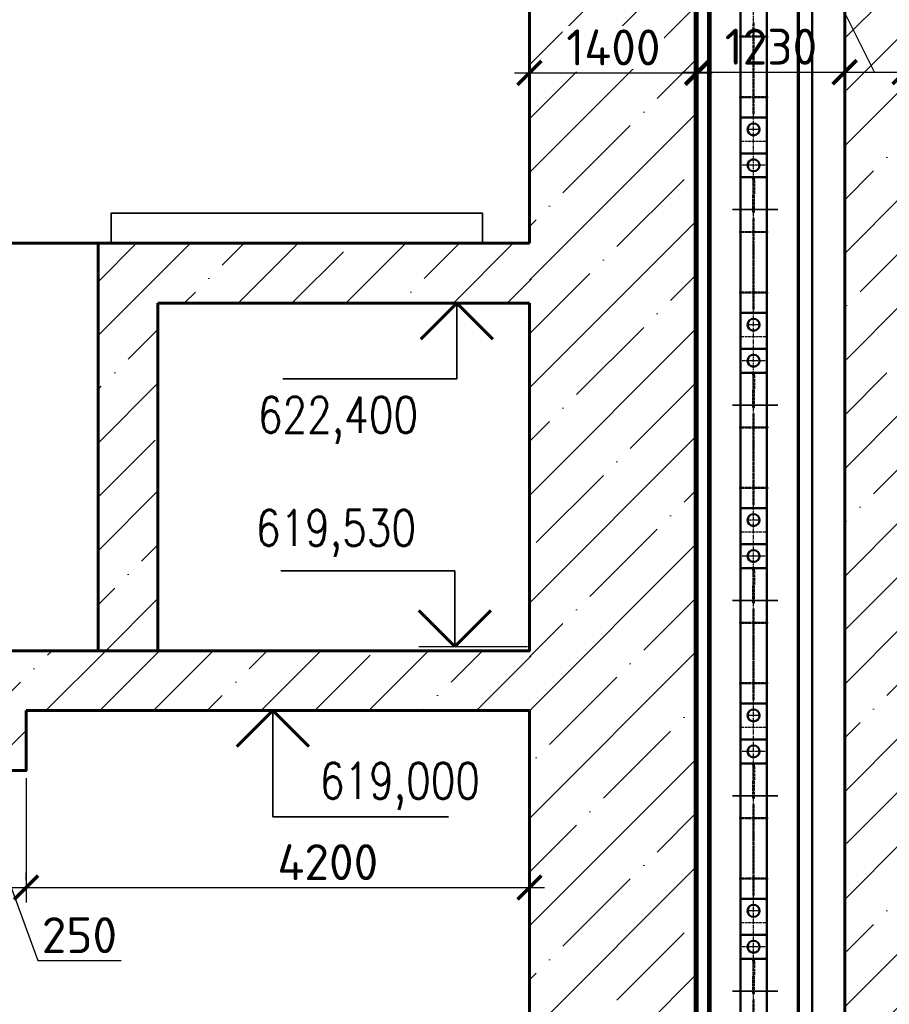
# Model space of a CAD drawing. Header units: millimetres. Extents: x 452087 to 582075, y 10891 to 81641.
# Tile 140 of 256: x 492667 to 499923, y 40586 to 48801. Entities that reach past the tile are written whole.
import ezdxf
from ezdxf.enums import TextEntityAlignment as Align

# ---------------------------------------------------------------- set-up
doc = ezdxf.new("R2010")
doc.units = ezdxf.units.MM
for name, pattern in [('ACAD_ISO02W100', [15, 12, -3]), ('ACAD_ISO04W100', [30, 24, -3, 0, -3]), ('осевая', [50.8, 31.75, -6.35, 6.35, -6.35])]:
    doc.linetypes.add(name, pattern=pattern)
doc.layers.get('Defpoints').update_dxf_attribs({"color": 8})
for name, color, linetype, lineweight in [('ГТО-2_Бетон 0.35', 2, 'Continuous', 35), ('ГТО-2_Бетон_025', 7, 'Continuous', 25), ('ГТО-2_Бетон_060', 3, 'Continuous', 60), ('ГТО-2_Оси_025', 6, 'осевая', 25), ('ОЗиМ Металл', 1, 'Continuous', 50), ('ОЗиМ Невидимый', 7, 'ACAD_ISO02W100', 25), ('ОЗиМ Ось', 7, 'ACAD_ISO04W100', 25), ('ОЗиМ Размеры', 2, 'Continuous', 35)]:
    doc.layers.add(name, color=color, linetype=linetype, lineweight=lineweight)
doc.layers.add('ГТО-2_Выноски', color=7, linetype='Continuous')
doc.layers.add('ГТО-2_Размеры', color=7, linetype='Continuous')
doc.layers.add('ГТО-2_Штриховка_018', color=7, linetype='Continuous', lineweight=18, true_color=0x6b6b6b)
doc.styles.add('MOSOBL (isocpeur)', font='isocpeur.ttf')
doc.styles.add('RomanS', font='romans.shx', dxfattribs={"width": 0.7})
doc.dimstyles.new('MOSOBL 1-100 (мм)', dxfattribs={"dimscale": 100, "dimtxt": 3, "dimasz": 2, "dimexe": 1.25, "dimexo": 0.625, "dimtad": 1, "dimdec": 0, "dimzin": 9, "dimtxsty": 'RomanS', "dimblk": 'ARCHTICK', "dimcen": 2.5, "dimdle": 1.25, "dimclrd": 7, "dimclre": 7, "dimclrt": 2, "dimadec": 0, "dimazin": 0, "dimtfac": 1, "dimtdec": 0, "dimtmove": 1, "dimatfit": 3, "dimfxl": 1, "dimtfill": 1, "dimlwd": 25, "dimlwe": 25, "dimarcsym": 0})

# ---------------------------------------------------------------- blocks, each defined once
blk = doc.blocks.new('*U487')
at = {"color": 7, "lineweight": 25, "ltscale": 100}
blk.add_line((-12.122, 0), (0, 0), dxfattribs=at)
at = {"color": 3, "lineweight": 60, "ltscale": 100}
for p, q in [((-12.122, -3), (-9.122, 0)), ((-9.122, 0), (-6.122, -3))]:
    blk.add_line(p, q, dxfattribs=at)
at = {"color": 2, "lineweight": 35, "ltscale": 100}
for p, q in [((-9.122, 0), (-9.122, -8.848)), ((-9.122, -8.848), (-23.786, -8.848))]:
    blk.add_line(p, q, dxfattribs=at)
at = {"color": 2, "ltscale": 100, "style": 'RomanS', "width": 0.8, "flags": 8}
for tag, p in [('OTMETKA', (-12.355, -5.848)), ('OTMETKA_2', (-12.353, -11.848))]:
    blk.add_attdef(tag, text='', height=3, dxfattribs=at).set_placement(p, align=Align.MIDDLE_RIGHT)
blk = doc.blocks.new('*U488')
at = {"color": 2, "lineweight": 35, "ltscale": 100}
for p, q in [((6.061, 0), (6.061, 6.321)), ((6.061, 6.321), (20.568, 6.321))]:
    blk.add_line(p, q, dxfattribs=at)
at = {"color": 3, "lineweight": 60, "ltscale": 100}
for p, q in [((6.061, 0), (3.061, 3)), ((9.061, 3), (6.061, 0))]:
    blk.add_line(p, q, dxfattribs=at)
at = {"color": 7, "lineweight": 25, "ltscale": 100}
blk.add_line((9.061, 0), (0, 0), dxfattribs=at)
at = {"color": 2, "ltscale": 100, "style": 'RomanS', "width": 0.8, "flags": 8}
for tag, p in [('OTMETKA', (23.465, 9.321)), ('OTMETKA_2', (9.292, 3.321))]:
    blk.add_attdef(tag, text='', height=3, rotation=360, dxfattribs=at).set_placement(p, align=Align.MIDDLE_RIGHT)
blk = doc.blocks.new('_ArchTick')
at = {"color": 0, "linetype": 'ByBlock', "const_width": 0.15}
blk.add_lwpolyline([(-0.5, -0.5), (0.5, 0.5)], dxfattribs=at)
blk = doc.blocks.new('*D514')
at = {"layer": 'Defpoints', "color": 0, "transparency": 16777216}
for p in [(499550.6, 48363.4), (499550.6, 48171), (498320.6, 47782.1)]:
    blk.add_point(p, dxfattribs=at)
at = {"layer": 'ГТО-2_Размеры', "color": 7, "lineweight": 25, "transparency": 16777216}
for p, q in [((498320.6, 47844.6), (498320.6, 48488.4)), ((499550.6, 48233.5), (499550.6, 48488.4)), ((498195.6, 48363.4), (499675.6, 48363.4))]:
    blk.add_line(p, q, dxfattribs=at)
at = {"layer": 'ГТО-2_Размеры', "color": 7, "lineweight": 25, "transparency": 16777216, "xscale": 200, "yscale": 200, "zscale": 200, "rotation": 180}
blk.add_blockref('_ArchTick', (498320.6, 48363.4), dxfattribs=at)
at = {"layer": 'ГТО-2_Размеры', "color": 7, "lineweight": 25, "transparency": 16777216, "xscale": 200, "yscale": 200, "zscale": 200}
blk.add_blockref('_ArchTick', (499550.6, 48363.4), dxfattribs=at)
at = {"layer": 'ГТО-2_Размеры', "color": 2, "transparency": 16777216, "insert": (498935.6, 48575.9), "char_height": 300, "attachment_point": 5, "style": 'MOSOBL (isocpeur)', "bg_fill": 3, "box_fill_scale": 1.1, "bg_fill_color": 256, "bg_fill_true_color": 13158600, "bg_fill_transparency": 0}
blk.add_mtext('1230', dxfattribs=at)
blk = doc.blocks.new('*D534')
at = {"layer": 'Defpoints', "color": 0, "transparency": 16777216}
for p in [(496920.6, 43036.1), (492720.6, 42536.1), (496920.6, 41560.7)]:
    blk.add_point(p, dxfattribs=at)
at = {"layer": 'ГТО-2_Размеры', "color": 7, "lineweight": 25, "transparency": 16777216}
for p, q in [((496920.6, 42973.6), (496920.6, 41435.7)), ((492720.6, 42473.6), (492720.6, 41435.7)), ((492595.6, 41560.7), (497045.6, 41560.7))]:
    blk.add_line(p, q, dxfattribs=at)
at = {"layer": 'ГТО-2_Размеры', "color": 7, "lineweight": 25, "transparency": 16777216, "xscale": 200, "yscale": 200, "zscale": 200, "rotation": 180}
blk.add_blockref('_ArchTick', (492720.6, 41560.7), dxfattribs=at)
at = {"layer": 'ГТО-2_Размеры', "color": 7, "lineweight": 25, "transparency": 16777216, "xscale": 200, "yscale": 200, "zscale": 200}
blk.add_blockref('_ArchTick', (496920.6, 41560.7), dxfattribs=at)
at = {"layer": 'ГТО-2_Размеры', "color": 2, "transparency": 16777216, "insert": (495237.8, 41772.2), "char_height": 300, "attachment_point": 5, "style": 'MOSOBL (isocpeur)', "bg_fill": 3, "box_fill_scale": 1.1, "bg_fill_color": 256, "bg_fill_true_color": 13158600, "bg_fill_transparency": 0}
blk.add_mtext('4200', dxfattribs=at)
blk = doc.blocks.new('*D538')
at = {"layer": 'Defpoints', "color": 0, "transparency": 16777216}
for p in [(492470.6, 41560.7), (492720.6, 41560.7), (492720.6, 41560.7)]:
    blk.add_point(p, dxfattribs=at)
at = {"layer": 'ГТО-2_Размеры', "color": 7, "lineweight": 25, "transparency": 16777216}
for p, q in [((492470.6, 41623.2), (492470.6, 41685.7)), ((492720.6, 41623.2), (492720.6, 41685.7)), ((492345.6, 41560.7), (492845.6, 41560.7)), ((492595.6, 41560.7), (492817.9, 40950.6)), ((492817.9, 40950.6), (493512.9, 40950.6))]:
    blk.add_line(p, q, dxfattribs=at)
at = {"layer": 'ГТО-2_Размеры', "color": 7, "lineweight": 25, "transparency": 16777216, "xscale": 200, "yscale": 200, "zscale": 200, "rotation": 180}
blk.add_blockref('_ArchTick', (492470.6, 41560.7), dxfattribs=at)
at = {"layer": 'ГТО-2_Размеры', "color": 7, "lineweight": 25, "transparency": 16777216, "xscale": 200, "yscale": 200, "zscale": 200}
blk.add_blockref('_ArchTick', (492720.6, 41560.7), dxfattribs=at)
at = {"layer": 'ГТО-2_Размеры', "color": 2, "transparency": 16777216, "insert": (493165.4, 41163.1), "char_height": 300, "attachment_point": 5, "style": 'MOSOBL (isocpeur)', "bg_fill": 3, "box_fill_scale": 1.1, "bg_fill_color": 256, "bg_fill_true_color": 13158600, "bg_fill_transparency": 0}
blk.add_mtext('250', dxfattribs=at)
blk = doc.blocks.new('*D549')
at = {"layer": 'Defpoints', "color": 0, "transparency": 16777216}
for p in [(498320.6, 48357.3), (496920.6, 47776), (498320.6, 47776)]:
    blk.add_point(p, dxfattribs=at)
at = {"layer": 'ГТО-2_Размеры', "color": 7, "lineweight": 25, "transparency": 16777216}
for p, q in [((496920.6, 47838.5), (496920.6, 48482.3)), ((498320.6, 47838.5), (498320.6, 48482.3)), ((496795.6, 48357.3), (498445.6, 48357.3))]:
    blk.add_line(p, q, dxfattribs=at)
at = {"layer": 'ГТО-2_Размеры', "color": 7, "lineweight": 25, "transparency": 16777216, "xscale": 200, "yscale": 200, "zscale": 200, "rotation": 180}
blk.add_blockref('_ArchTick', (496920.6, 48357.3), dxfattribs=at)
at = {"layer": 'ГТО-2_Размеры', "color": 7, "lineweight": 25, "transparency": 16777216, "xscale": 200, "yscale": 200, "zscale": 200}
blk.add_blockref('_ArchTick', (498320.6, 48357.3), dxfattribs=at)
at = {"layer": 'ГТО-2_Размеры', "color": 2, "transparency": 16777216, "insert": (497620.6, 48569.8), "char_height": 300, "attachment_point": 5, "style": 'MOSOBL (isocpeur)', "bg_fill": 3, "box_fill_scale": 1.1, "bg_fill_color": 256, "bg_fill_true_color": 13158600, "bg_fill_transparency": 0}
blk.add_mtext('1400', dxfattribs=at)
blk = doc.blocks.new('*D550')
at = {"layer": 'Defpoints', "color": 0, "transparency": 16777216}
for p in [(500050.6, 48363.4), (499550.6, 48171), (500050.6, 48134.3)]:
    blk.add_point(p, dxfattribs=at)
at = {"layer": 'ГТО-2_Размеры', "color": 7, "lineweight": 25, "transparency": 16777216}
for p, q in [((499528.7, 48903.9), (498833.7, 48903.9)), ((499800.6, 48363.4), (499528.7, 48903.9)), ((499550.6, 48233.5), (499550.6, 48488.4)), ((500050.6, 48196.8), (500050.6, 48488.4)), ((499425.6, 48363.4), (500175.6, 48363.4))]:
    blk.add_line(p, q, dxfattribs=at)
at = {"layer": 'ГТО-2_Размеры', "color": 7, "lineweight": 25, "transparency": 16777216, "xscale": 200, "yscale": 200, "zscale": 200, "rotation": 180}
blk.add_blockref('_ArchTick', (499550.6, 48363.4), dxfattribs=at)
at = {"layer": 'ГТО-2_Размеры', "color": 7, "lineweight": 25, "transparency": 16777216, "xscale": 200, "yscale": 200, "zscale": 200}
blk.add_blockref('_ArchTick', (500050.6, 48363.4), dxfattribs=at)
at = {"layer": 'ГТО-2_Размеры', "color": 2, "transparency": 16777216, "insert": (499181.2, 49116.4), "char_height": 300, "attachment_point": 5, "style": 'MOSOBL (isocpeur)', "bg_fill": 3, "box_fill_scale": 1.1, "bg_fill_color": 256, "bg_fill_true_color": 13158600, "bg_fill_transparency": 0}
blk.add_mtext('500', dxfattribs=at)
blk = doc.blocks.new('*U485')
at = {"color": 7, "lineweight": 25, "ltscale": 100}
blk.add_line((9.061, 0), (0, 0), dxfattribs=at)
at = {"color": 3, "lineweight": 60, "ltscale": 100}
for p, q in [((6.061, 0), (3.061, -3)), ((9.061, -3), (6.061, 0))]:
    blk.add_line(p, q, dxfattribs=at)
at = {"color": 2, "lineweight": 35, "ltscale": 100}
for p, q in [((6.061, 0), (6.061, -6.321)), ((6.061, -6.321), (20.568, -6.321))]:
    blk.add_line(p, q, dxfattribs=at)
at = {"color": 2, "ltscale": 100, "style": 'RomanS', "width": 0.8, "flags": 8}
for tag, p in [('OTMETKA_2', (9.292, -0.321)), ('OTMETKA', (23.465, -8.75))]:
    blk.add_attdef(tag, text='', height=3, dxfattribs=at).set_placement(p, align=Align.MIDDLE_RIGHT)
blk = doc.blocks.new('A$C64BC5865')
at = {"layer": 'ОЗиМ Металл'}
for p, q in [((-1930.9, -639.2), (-1930.9, 22051.1)), ((-1810.9, 1725.3), (-1810.9, 22061)), ((-1070.9, -639.2), (-1070.9, 22061)), ((-950.9, -639.2), (-950.9, 22051.1)), ((-1080.9, 21964.5), (-1080.9, -639.2))]:
    blk.add_line(p, q, dxfattribs=at)
at = {"layer": 'ОЗиМ Невидимый', "ltscale": 0.5}
for p, q in [((-1822.9, 1719.3), (-1822.9, 22060)), ((-1058.9, -639.2), (-1058.9, 22060))]:
    blk.add_line(p, q, dxfattribs=at)
blk = doc.blocks.new('A$C504F2DFB')
at = {"layer": 'ОЗиМ Металл'}
for p, q in [((76.9, -1678.4), (76.9, -8351.6)), ((326.4, -5521.9), (326.4, -4011.9)), ((546.4, -5521.9), (546.4, -4011.9)), ((336.6, -5331.9), (326.6, -5341.9)), ((536.6, -5331.9), (336.6, -5331.9)), ((536.6, -5331.9), (546.6, -5341.9)), ((326.6, -5821.9), (326.6, -5341.9)), ((546.6, -5341.9), (546.6, -5821.9)), ((326.6, -5521.9), (326.4, -5641.9)), ((546.6, -5521.9), (546.4, -5641.9)), ((336.6, -5631.9), (326.6, -5641.9)), ((326.6, -7151.9), (326.6, -5641.9)), ((336.6, -5631.9), (536.6, -5631.9)), ((536.6, -5631.9), (546.6, -5641.9)), ((546.6, -7151.9), (546.6, -5641.9)), ((336.6, -5831.9), (326.6, -5821.9)), ((536.6, -5831.9), (336.6, -5831.9)), ((536.6, -5831.9), (546.6, -5821.9)), ((336.7, -6961.9), (326.7, -6971.9)), ((326.7, -7451.9), (326.7, -6971.9)), ((536.7, -6961.9), (336.7, -6961.9)), ((536.7, -6961.9), (546.7, -6971.9)), ((546.7, -6971.9), (546.7, -7451.9)), ((326.7, -7151.9), (326.6, -7271.9)), ((546.7, -7151.9), (546.6, -7271.9)), ((336.7, -7261.9), (326.7, -7271.9)), ((326.7, -8781.9), (326.7, -7271.9)), ((336.7, -7261.9), (536.7, -7261.9)), ((536.7, -7261.9), (546.7, -7271.9)), ((546.7, -8781.9), (546.7, -7271.9)), ((336.7, -7461.9), (326.7, -7451.9)), ((536.7, -7461.9), (336.7, -7461.9)), ((536.7, -7461.9), (546.7, -7451.9)), ((336.9, -8591.9), (326.9, -8601.9)), ((326.9, -9081.9), (326.9, -8601.9)), ((536.9, -8591.9), (336.9, -8591.9)), ((536.9, -8591.9), (546.9, -8601.9)), ((546.9, -8601.9), (546.9, -9081.9)), ((326.9, -8781.9), (326.7, -8901.9)), ((546.9, -8781.9), (546.7, -8901.9)), ((336.4, -8891.9), (326.4, -8901.9)), ((326.4, -10411.9), (326.4, -8901.9)), ((336.4, -8891.9), (536.4, -8891.9)), ((536.4, -8891.9), (546.4, -8901.9)), ((546.4, -10411.9), (546.4, -8901.9)), ((336.9, -9091.9), (326.9, -9081.9)), ((536.9, -9091.9), (336.9, -9091.9)), ((536.9, -9091.9), (546.9, -9081.9)), ((336.6, -10221.9), (326.6, -10231.9)), ((326.6, -10711.9), (326.6, -10231.9)), ((536.6, -10221.9), (336.6, -10221.9)), ((536.6, -10221.9), (546.6, -10231.9)), ((546.6, -10231.9), (546.6, -10711.9)), ((326.6, -10411.9), (326.4, -10531.9)), ((546.6, -10411.9), (546.4, -10531.9)), ((336.6, -10521.9), (326.6, -10531.9)), ((326.6, -12041.9), (326.6, -10531.9)), ((336.6, -10521.9), (536.6, -10521.9)), ((536.6, -10521.9), (546.6, -10531.9)), ((546.6, -12041.9), (546.6, -10531.9)), ((336.6, -10721.9), (326.6, -10711.9)), ((536.6, -10721.9), (336.6, -10721.9)), ((536.6, -10721.9), (546.6, -10711.9)), ((336.7, -11851.9), (326.7, -11861.9)), ((326.7, -12341.9), (326.7, -11861.9)), ((536.7, -11851.9), (336.7, -11851.9)), ((536.7, -11851.9), (546.7, -11861.9)), ((546.7, -11861.9), (546.7, -12341.9)), ((326.7, -12041.9), (326.6, -12161.9)), ((546.7, -12041.9), (546.6, -12161.9)), ((336.7, -12151.9), (326.7, -12161.9)), ((336.7, -12151.9), (536.7, -12151.9)), ((536.7, -12151.9), (546.7, -12161.9)), ((326.7, -13671.9), (326.7, -12161.9)), ((546.7, -13671.9), (546.7, -12161.9)), ((336.7, -12351.9), (326.7, -12341.9)), ((536.7, -12351.9), (336.7, -12351.9)), ((536.7, -12351.9), (546.7, -12341.9))]:
    blk.add_line(p, q, dxfattribs=at)
for centre in [(436.4, -5431.9), (436.6, -5731.9), (436.6, -5731.9), (436.6, -7061.9), (436.7, -7361.9), (436.7, -7361.9), (436.7, -8691.9), (436.4, -8991.9), (436.9, -8991.9), (436.4, -10321.9), (436.6, -10621.9), (436.6, -10621.9), (436.6, -11951.9), (436.7, -12251.9), (436.7, -12251.9)]:
    blk.add_circle(centre, 50, dxfattribs=at)
at = {"layer": 'ОЗиМ Невидимый', "ltscale": 2}
for p, q in [((432.4, -4842.2), (432.4, -4541.9)), ((432.4, -4541.9), (440.4, -4541.9)), ((440.4, -4844.7), (440.4, -4541.9)), ((332.4, -4652.9), (432.4, -4652.9)), ((332.4, -4660.9), (432.4, -4660.9)), ((440.4, -4652.9), (540.4, -4652.9)), ((440.4, -4660.9), (540.4, -4660.9)), ((432.4, -5301.9), (432.4, -4780.5)), ((432.4, -4842.2), (432.4, -4780.5)), ((432.6, -5301.9), (432.6, -4780.5)), ((440.4, -5301.9), (440.4, -4775.7)), ((440.4, -4844.7), (440.4, -4775.7)), ((440.6, -5301.9), (440.6, -4775.7)), ((332.4, -5157.9), (432.4, -5157.9)), ((332.4, -5165.9), (432.4, -5165.9)), ((440.4, -5157.9), (540.4, -5157.9)), ((440.4, -5165.9), (540.4, -5165.9)), ((432.4, -5301.9), (432.4, -5235.9)), ((432.6, -5301.9), (432.6, -5235.9)), ((336.6, -5531.9), (326.6, -5521.9)), ((536.6, -5531.9), (336.6, -5531.9)), ((536.6, -5531.9), (546.6, -5521.9)), ((336.6, -5631.9), (326.6, -5641.9)), ((336.6, -5631.9), (536.6, -5631.9)), ((536.6, -5631.9), (546.6, -5641.9)), ((429.6, -5850.5), (429.6, -5841.9)), ((429.6, -5850.5), (429.6, -5979.7)), ((443.6, -5854.9), (443.6, -5841.9)), ((443.6, -5854.9), (443.6, -5971.2)), ((429.6, -6121.9), (429.6, -5979.7)), ((443.6, -6121.9), (443.6, -5971.2)), ((429.6, -6121.9), (443.6, -6121.9)), ((432.6, -6472.2), (432.6, -6171.9)), ((432.6, -6171.9), (440.6, -6171.9)), ((440.6, -6474.7), (440.6, -6171.9)), ((332.6, -6282.9), (432.6, -6282.9)), ((332.6, -6290.9), (432.6, -6290.9)), ((440.6, -6282.9), (540.6, -6282.9)), ((440.6, -6290.9), (540.6, -6290.9)), ((440.6, -6931.9), (440.6, -6405.7)), ((440.6, -6474.7), (440.6, -6405.7)), ((440.7, -6931.9), (440.7, -6405.7)), ((432.6, -6931.9), (432.6, -6410.5)), ((432.6, -6472.2), (432.6, -6410.5)), ((432.7, -6931.9), (432.7, -6410.5)), ((332.6, -6787.9), (432.6, -6787.9)), ((332.6, -6795.9), (432.6, -6795.9)), ((440.6, -6787.9), (540.6, -6787.9)), ((440.6, -6795.9), (540.6, -6795.9)), ((432.6, -6931.9), (432.6, -6865.9)), ((432.7, -6931.9), (432.7, -6865.9)), ((336.7, -7161.9), (326.7, -7151.9)), ((536.7, -7161.9), (336.7, -7161.9)), ((536.7, -7161.9), (546.7, -7151.9)), ((336.7, -7261.9), (326.7, -7271.9)), ((336.7, -7261.9), (536.7, -7261.9)), ((536.7, -7261.9), (546.7, -7271.9)), ((429.7, -7480.5), (429.7, -7471.9)), ((443.7, -7484.9), (443.7, -7471.9)), ((429.7, -7480.5), (429.7, -7609.7)), ((443.7, -7484.9), (443.7, -7601.2)), ((429.7, -7751.9), (429.7, -7609.7)), ((443.7, -7751.9), (443.7, -7601.2)), ((429.7, -7751.9), (443.7, -7751.9)), ((432.7, -8102.2), (432.7, -7801.9)), ((432.7, -7801.9), (440.7, -7801.9)), ((440.7, -8104.7), (440.7, -7801.9)), ((332.7, -7912.9), (432.7, -7912.9)), ((332.7, -7920.9), (432.7, -7920.9)), ((440.7, -7912.9), (540.7, -7912.9)), ((440.7, -7920.9), (540.7, -7920.9)), ((432.7, -8561.9), (432.7, -8040.5)), ((432.7, -8102.2), (432.7, -8040.5)), ((432.9, -8561.9), (432.9, -8040.5)), ((440.7, -8561.9), (440.7, -8035.7)), ((440.7, -8104.7), (440.7, -8035.7)), ((440.9, -8561.9), (440.9, -8035.7)), ((332.7, -8417.9), (432.7, -8417.9)), ((332.7, -8425.9), (432.7, -8425.9)), ((440.7, -8417.9), (540.7, -8417.9)), ((440.7, -8425.9), (540.7, -8425.9)), ((432.7, -8561.9), (432.7, -8495.9)), ((432.9, -8561.9), (432.9, -8495.9)), ((336.9, -8791.9), (326.9, -8781.9)), ((536.9, -8791.9), (546.9, -8781.9)), ((536.9, -8791.9), (336.9, -8791.9)), ((336.9, -8891.9), (326.9, -8901.9)), ((336.9, -8891.9), (536.9, -8891.9)), ((536.9, -8891.9), (546.9, -8901.9)), ((429.4, -9110.5), (429.4, -9101.9)), ((429.4, -9110.5), (429.4, -9239.7)), ((443.4, -9114.9), (443.4, -9101.9)), ((443.4, -9114.9), (443.4, -9231.2)), ((429.4, -9381.9), (429.4, -9239.7)), ((443.4, -9381.9), (443.4, -9231.2)), ((429.4, -9381.9), (443.4, -9381.9)), ((432.4, -9732.2), (432.4, -9431.9)), ((432.4, -9431.9), (440.4, -9431.9)), ((440.4, -9734.7), (440.4, -9431.9)), ((332.4, -9542.9), (432.4, -9542.9)), ((332.4, -9550.9), (432.4, -9550.9)), ((440.4, -9542.9), (540.4, -9542.9)), ((440.4, -9550.9), (540.4, -9550.9)), ((432.4, -10191.9), (432.4, -9670.5)), ((432.4, -9732.2), (432.4, -9670.5)), ((432.6, -10191.9), (432.6, -9670.5)), ((440.4, -10191.9), (440.4, -9665.7)), ((440.4, -9734.7), (440.4, -9665.7)), ((440.6, -10191.9), (440.6, -9665.7)), ((332.4, -10047.9), (432.4, -10047.9)), ((332.4, -10055.9), (432.4, -10055.9)), ((440.4, -10047.9), (540.4, -10047.9)), ((440.4, -10055.9), (540.4, -10055.9)), ((432.4, -10191.9), (432.4, -10125.9)), ((432.6, -10191.9), (432.6, -10125.9)), ((336.6, -10421.9), (326.6, -10411.9)), ((536.6, -10421.9), (336.6, -10421.9)), ((536.6, -10421.9), (546.6, -10411.9)), ((336.6, -10521.9), (326.6, -10531.9)), ((336.6, -10521.9), (536.6, -10521.9)), ((536.6, -10521.9), (546.6, -10531.9)), ((429.6, -10740.5), (429.6, -10731.9)), ((429.6, -10740.5), (429.6, -10869.7)), ((443.6, -10744.9), (443.6, -10731.9)), ((443.6, -10744.9), (443.6, -10861.2)), ((429.6, -11011.9), (429.6, -10869.7)), ((443.6, -11011.9), (443.6, -10861.2)), ((429.6, -11011.9), (443.6, -11011.9)), ((432.6, -11362.2), (432.6, -11061.9)), ((432.6, -11061.9), (440.6, -11061.9)), ((440.6, -11364.7), (440.6, -11061.9)), ((332.6, -11172.9), (432.6, -11172.9)), ((332.6, -11180.9), (432.6, -11180.9)), ((440.6, -11172.9), (540.6, -11172.9)), ((440.6, -11180.9), (540.6, -11180.9)), ((432.6, -11821.9), (432.6, -11300.5)), ((432.6, -11362.2), (432.6, -11300.5)), ((432.7, -11821.9), (432.7, -11300.5)), ((440.6, -11821.9), (440.6, -11295.7)), ((440.6, -11364.7), (440.6, -11295.7)), ((440.7, -11821.9), (440.7, -11295.7)), ((332.6, -11677.9), (432.6, -11677.9)), ((332.6, -11685.9), (432.6, -11685.9)), ((440.6, -11677.9), (540.6, -11677.9)), ((440.6, -11685.9), (540.6, -11685.9)), ((432.6, -11821.9), (432.6, -11755.9)), ((432.7, -11821.9), (432.7, -11755.9)), ((336.7, -12051.9), (326.7, -12041.9)), ((536.7, -12051.9), (336.7, -12051.9)), ((536.7, -12051.9), (546.7, -12041.9)), ((336.7, -12151.9), (326.7, -12161.9)), ((336.7, -12151.9), (536.7, -12151.9)), ((536.7, -12151.9), (546.7, -12161.9)), ((429.7, -12370.5), (429.7, -12361.9)), ((429.7, -12370.5), (429.7, -12499.7)), ((443.7, -12374.9), (443.7, -12361.9)), ((443.7, -12374.9), (443.7, -12491.2)), ((429.7, -12641.9), (429.7, -12499.7)), ((443.7, -12641.9), (443.7, -12491.2)), ((429.7, -12641.9), (443.7, -12641.9)), ((432.7, -12992.2), (432.7, -12691.9)), ((432.7, -12691.9), (440.7, -12691.9)), ((440.7, -12994.7), (440.7, -12691.9))]:
    blk.add_line(p, q, dxfattribs=at)
at = {"layer": 'ОЗиМ Невидимый'}
for p, q in [((432.4, -5301.9), (440.4, -5301.9)), ((432.6, -5301.9), (440.6, -5301.9)), ((429.6, -5841.9), (443.6, -5841.9)), ((432.6, -6931.9), (440.6, -6931.9)), ((432.7, -6931.9), (440.7, -6931.9)), ((429.7, -7471.9), (443.7, -7471.9)), ((432.7, -8561.9), (440.7, -8561.9)), ((432.9, -8561.9), (440.9, -8561.9)), ((429.4, -9101.9), (443.4, -9101.9)), ((432.4, -10191.9), (440.4, -10191.9)), ((432.6, -10191.9), (440.6, -10191.9)), ((429.6, -10731.9), (443.6, -10731.9)), ((432.6, -11821.9), (440.6, -11821.9)), ((432.7, -11821.9), (440.7, -11821.9)), ((429.7, -12361.9), (443.7, -12361.9))]:
    blk.add_line(p, q, dxfattribs=at)
at = {"layer": 'ОЗиМ Ось', "ltscale": 4}
for p, q in [((315.8, -4656.9), (559.7, -4656.9)), ((315.8, -5161.9), (559.7, -5161.9)), ((315.9, -6286.9), (559.9, -6286.9)), ((315.9, -6791.9), (559.9, -6791.9)), ((316.1, -7916.9), (560, -7916.9)), ((316.1, -8421.9), (560, -8421.9)), ((315.8, -9546.9), (559.7, -9546.9)), ((315.8, -10051.9), (559.7, -10051.9)), ((315.9, -11176.9), (559.9, -11176.9)), ((315.9, -11681.9), (559.9, -11681.9))]:
    blk.add_line(p, q, dxfattribs=at)
at = {"layer": 'ОЗиМ Ось', "ltscale": 0.5}
for p, q in [((490.3, -5431.9), (388.2, -5431.9)), ((490.3, -5431.9), (388.2, -5431.9)), ((490.4, -5431.9), (388.4, -5431.9)), ((533.7, -5731.9), (339.4, -5731.9)), ((533.7, -5731.9), (339.4, -5731.9)), ((490.4, -7061.9), (388.4, -7061.9)), ((490.4, -7061.9), (388.4, -7061.9)), ((490.5, -7061.9), (388.5, -7061.9)), ((533.9, -7361.9), (339.6, -7361.9)), ((533.9, -7361.9), (339.6, -7361.9)), ((490.5, -8691.9), (388.5, -8691.9)), ((490.5, -8691.9), (388.5, -8691.9)), ((490.7, -8691.9), (388.6, -8691.9)), ((533.6, -8991.9), (339.3, -8991.9)), ((534, -8991.9), (339.7, -8991.9)), ((490.3, -10321.9), (388.2, -10321.9)), ((490.3, -10321.9), (388.2, -10321.9)), ((490.4, -10321.9), (388.4, -10321.9)), ((533.7, -10621.9), (339.4, -10621.9)), ((533.7, -10621.9), (339.4, -10621.9)), ((490.4, -11951.9), (388.4, -11951.9)), ((490.4, -11951.9), (388.4, -11951.9)), ((490.5, -11951.9), (388.5, -11951.9)), ((533.9, -12251.9), (339.6, -12251.9)), ((533.9, -12251.9), (339.6, -12251.9))]:
    blk.add_line(p, q, dxfattribs=at)
at = {"layer": 'ОЗиМ Размеры'}
for p, q in [((332.4, -4652.9), (332.4, -4660.9)), ((540.4, -4652.9), (540.4, -4660.9)), ((332.4, -5157.9), (332.4, -5165.9)), ((540.4, -5157.9), (540.4, -5165.9)), ((261.7, -6101.9), (640.3, -6101.9)), ((332.6, -6282.9), (332.6, -6290.9)), ((540.6, -6282.9), (540.6, -6290.9)), ((332.6, -6787.9), (332.6, -6795.9)), ((540.6, -6787.9), (540.6, -6795.9)), ((261.9, -7731.9), (640.4, -7731.9)), ((332.7, -7912.9), (332.7, -7920.9)), ((540.7, -7912.9), (540.7, -7920.9)), ((332.7, -8417.9), (332.7, -8425.9)), ((540.7, -8417.9), (540.7, -8425.9)), ((261.6, -9361.9), (640.2, -9361.9)), ((332.4, -9542.9), (332.4, -9550.9)), ((540.4, -9542.9), (540.4, -9550.9)), ((332.4, -10047.9), (332.4, -10055.9)), ((540.4, -10047.9), (540.4, -10055.9)), ((261.7, -10991.9), (640.3, -10991.9)), ((332.6, -11172.9), (332.6, -11180.9)), ((540.6, -11172.9), (540.6, -11180.9)), ((332.6, -11677.9), (332.6, -11685.9)), ((540.6, -11677.9), (540.6, -11685.9)), ((261.9, -12621.9), (640.4, -12621.9))]:
    blk.add_line(p, q, dxfattribs=at)
blk = doc.blocks.new('*D710')
at = {"color": 7, "lineweight": 25, "transparency": 16777216}
for p, q in [((490220.6, 51509.4), (490220.6, 28587.3)), ((498790.6, 34942.1), (498790.6, 28587.3)), ((490095.6, 28712.3), (498915.6, 28712.3))]:
    blk.add_line(p, q, dxfattribs=at)
at = {"layer": 'Defpoints', "color": 0, "transparency": 16777216}
for p in [(490220.6, 51571.9), (498790.6, 35004.6), (498790.6, 28712.3)]:
    blk.add_point(p, dxfattribs=at)
at = {"color": 7, "lineweight": 25, "transparency": 16777216, "xscale": 200, "yscale": 200, "zscale": 200, "rotation": 180}
blk.add_blockref('_ArchTick', (490220.6, 28712.3), dxfattribs=at)
at = {"color": 7, "lineweight": 25, "transparency": 16777216, "xscale": 200, "yscale": 200, "zscale": 200}
blk.add_blockref('_ArchTick', (498790.6, 28712.3), dxfattribs=at)
at = {"color": 2, "transparency": 16777216, "insert": (494505.6, 28924.8), "char_height": 300, "attachment_point": 5, "style": 'RomanS', "bg_fill": 3, "box_fill_scale": 1.1, "bg_fill_color": 256, "bg_fill_true_color": 13158600, "bg_fill_transparency": 0}
blk.add_mtext('8570', dxfattribs=at)

msp = doc.modelspace()

# ---------------------------------------------------------------- hatches: boundary and pattern name
at = {"layer": 'ГТО-2_Штриховка_018'}
h = msp.add_hatch(dxfattribs=at)
h.set_pattern_fill('ANSI35', color=256, scale=100)
h.set_pattern_definition([(45, (-128275, -56814.86), (-449.0128, 449.0128), []), (45, (-127825.97, -56814.86), (-449.0128, 449.0128), [793.75, -158.75, 0, -158.75])])
h.paths.add_polyline_path([(496920.6, 54886.1), (495620.3, 55536.1), (495620.3, 56036.1), (492720.6, 56036.1), (492720.6, 56536.1), (498320.6, 56536.1), (498320.6, 38436.1), (496920.6, 38436.1)])
h = msp.add_hatch(dxfattribs=at)
h.set_pattern_fill('ANSI35', color=256, scale=100)
h.set_pattern_definition([(45, (209167.3, 28568.3), (-449.0128, 449.0128), []), (45, (209616.3, 28568.3), (-449.0128, 449.0128), [793.75, -158.75, 0, -158.75])])
h.paths.add_polyline_path([(500050.6, 49036.1), (500050.6, 49036.1), (500050.6, 56536.1), (499550.6, 56536.1), (499550.6, 49036.1), (499550.6, 49036.1), (499550.6, 38836.1), (499550.6, 38211.1, 1), (500300.6, 38211.1), (500300.6, 38511.1), (500050.6, 38761.1), (500050.6, 38836.1)])
h = msp.add_hatch(dxfattribs=at)
h.set_pattern_fill('ANSI35', color=256, scale=100)
h.set_pattern_definition([(45, (392094.7, -274178.94), (-449.0128, 449.0128), []), (45, (392543.7, -274178.94), (-449.0128, 449.0128), [793.75, -158.75, 0, -158.75])])
h.paths.add_polyline_path([(493320.6, 46936.1), (493793.8, 46936.1), (496936.8, 46936.1), (496936.1, 46436.1), (493820.9, 46436.1), (493820.2, 43536.1), (493320.6, 43536.1)])
h.paths.add_polyline_path([(491720.6, 43532.6), (496935.8, 43536.1), (496935.8, 43036.1), (492720.6, 43036.1), (492720.6, 42536.1), (491720.6, 42532.6)])

# ---------------------------------------------------------------- linework, layer by layer
at = {"layer": 'ГТО-2_Бетон 0.35'}
msp.add_lwpolyline([(496529.2, 47186.1), (493429.2, 47186.1), (493429.2, 46936.1), (496529.2, 46936.1)], close=True, dxfattribs=at)
at = {"layer": 'ГТО-2_Бетон_025'}
for p, q in [((498320.6, 56277.3), (498320.6, 33524.9)), ((498420.6, 33524.9), (498420.6, 56285.3))]:
    msp.add_line(p, q, dxfattribs=at)
at = {"layer": 'ГТО-2_Бетон_060'}
for p, q in [((486620.6, 46936.1), (493370.6, 46936.1)), ((493320.6, 46936.1), (493320.6, 43536.1)), ((493370.6, 46936.1), (496920.6, 46936.1)), ((493820.6, 46436.1), (496920.6, 46436.1)), ((493820.6, 46436.1), (493820.6, 43536.1)), ((492720.6, 43036.1), (496920.6, 43036.1))]:
    msp.add_line(p, q, dxfattribs=at)
for points in [[(498320.6, 36551.9), (498320.6, 56536.1), (492720.6, 56536.1), (492720.6, 56036.1), (495620.3, 56036.1)], [(496920.6, 54486.1), (496920.6, 46936.1)], [(496529.2, 46936.1), (496629.2, 46936.1)], [(496920.6, 46436.1), (496920.6, 43536.1), (493320.6, 43536.1)], [(496920.6, 36436.1), (496920.6, 43036.1)]]:
    msp.add_lwpolyline(points, dxfattribs=at)
msp.add_lwpolyline([(499550.6, 38836.1), (499550.6, 38211.1, 0.4176), (500687.8, 38100.6), (500601.4, 38597.4), (500050.6, 39365.2), (500050.6, 39365.2), (500050.6, 49036.1), (500050.6, 49036.1), (500050.6, 56536.1), (499550.6, 56536.1), (499550.6, 49036.1), (499550.6, 49036.1)], format="xyb", close=True, dxfattribs=at)
at = {"layer": 'ГТО-2_Оси_025'}
msp.add_lwpolyline([(498790.6, 30194.5), (498790.6, 58036.1)], dxfattribs=at)
at = {"layer": 'ГТО-2_Размеры', "color": 5}
for p, q in [((498320.6, 56277.3), (498320.6, 33524.9)), ((498420.6, 33524.9), (498420.6, 56285.3)), ((499160.6, 56285.3), (499160.6, 33524.9))]:
    msp.add_line(p, q, dxfattribs=at)
at = {"layer": 'ГТО-2_Размеры'}
for p, q in [((499160.6, 56285.3), (499160.6, 33524.9)), ((499280.6, 33524.9), (499280.6, 56278.6)), ((499280.6, 33524.9), (499280.6, 56278.6))]:
    msp.add_line(p, q, dxfattribs=at)

# ---------------------------------------------------------------- block references
at = {"layer": 'ГТО-2_Бетон_060'}
ref = msp.add_blockref('*U485', (496903.5, 43571.1), dxfattribs=dict(at, xscale=100, yscale=100, zscale=100, rotation=180))
ref.add_attrib('OTMETKA', '619,530', dxfattribs={"layer": '0', "color": 2, "ltscale": 100, "height": 300, "style": 'RomanS', "width": 0.8}).set_placement((495974.1, 44560.4), align=Align.MIDDLE_RIGHT)
at = {"layer": 'ГТО-2_Выноски'}
ref = msp.add_blockref('*U488', (496920.6, 46436.1), dxfattribs=dict(at, xscale=100, yscale=100, zscale=100, rotation=180))
ref.add_attrib('OTMETKA', '622,400', dxfattribs={"layer": '0', "color": 2, "ltscale": 100, "height": 300, "style": 'RomanS', "width": 0.8}).set_placement((495991.2, 45504), align=Align.MIDDLE_RIGHT)
ref = msp.add_blockref('*U487', (493866.7, 43036.1), dxfattribs=dict(at, xscale=-100, yscale=100, zscale=100))
ref.add_attrib('OTMETKA', '619,000', dxfattribs={"layer": '0', "color": 2, "ltscale": 100, "height": 300, "style": 'RomanS', "width": 0.8}).set_placement((496508, 42451.4), align=Align.MIDDLE_RIGHT)

# ---------------------------------------------------------------- next in the draw order: dimensions: what is measured, and where the dimension line sits
at = {"layer": 'ГТО-2_Размеры'}
dim = msp.add_linear_dim(base=(499550.6, 48363.4), p1=(498320.6, 47782.1), p2=(499550.6, 48171), angle=180, dimstyle='MOSOBL 1-100 (мм)', override={"dimtxsty": 'MOSOBL (isocpeur)'}, dxfattribs=at)
dim.commit()
dim.dimension.update_dxf_attribs({"geometry": '*D514', "text_midpoint": (498935.6, 48575.9)})
dim = msp.add_linear_dim(base=(496920.6, 41560.7), p1=(492720.6, 42536.1), p2=(496920.6, 43036.1), angle=180, dimstyle='MOSOBL 1-100 (мм)', override={"dimtxsty": 'MOSOBL (isocpeur)'}, dxfattribs=at)
dim.commit()
dim.dimension.update_dxf_attribs({"geometry": '*D534', "text_midpoint": (495237.8, 41559.7), "dimtype": 160})

# ---------------------------------------------------------------- next in the draw order: linework, layer by layer
at = {"layer": 'ГТО-2_Бетон_060'}
msp.add_lwpolyline([(492720.6, 43036.1), (492720.6, 42536.1), (491720.6, 42536.1), (491720.6, 43536.1), (493320.6, 43536.1)], dxfattribs=at)

# ---------------------------------------------------------------- next in the draw order: dimensions: what is measured, and where the dimension line sits
at = {"layer": 'ГТО-2_Размеры'}
for base, p1, p2, picture, middle in [((500050.6, 48363.4), (499550.6, 48171), (500050.6, 48134.3), '*D550', (499466.2, 48903.9)), ((492720.6, 41560.7), (492470.6, 41560.7), (492720.6, 41560.7), '*D538', (492880.4, 40950.6))]:
    dim = msp.add_linear_dim(base=base, p1=p1, p2=p2, angle=180, dimstyle='MOSOBL 1-100 (мм)', override={"dimtxsty": 'MOSOBL (isocpeur)'}, dxfattribs=at)
    dim.commit()
    dim.dimension.update_dxf_attribs({"geometry": picture, "text_midpoint": middle, "dimtype": 160})
dim = msp.add_linear_dim(base=(498320.6, 48357.3), p1=(496920.6, 47776), p2=(498320.6, 47776), angle=180, dimstyle='MOSOBL 1-100 (мм)', override={"dimtxsty": 'MOSOBL (isocpeur)'}, dxfattribs=at)
dim.commit()
dim.dimension.update_dxf_attribs({"geometry": '*D549', "text_midpoint": (497620.6, 48569.8)})

# ---------------------------------------------------------------- next in the draw order: block references
at = {"color": 5, "xscale": -1}
msp.add_blockref('A$C64BC5865', (497349.7, 34175.4), dxfattribs=at)
at = {"color": 5}
msp.add_blockref('A$C504F2DFB', (498353.7, 53318), dxfattribs=at)

# ---------------------------------------------------------------- next in the draw order: dimensions: what is measured, and where the dimension line sits
dim = msp.add_linear_dim(base=(498790.6, 28712.3), p1=(490220.6, 51571.9), p2=(498790.6, 35004.6), dimstyle='MOSOBL 1-100 (мм)', override={"dimfxl": 1.25, "dimarcsym": 1}, dxfattribs=at)
dim.commit()
dim.dimension.update_dxf_attribs({"geometry": '*D710', "text_midpoint": (494505.6, 28924.8)})

doc.saveas('drawing.dxf')
